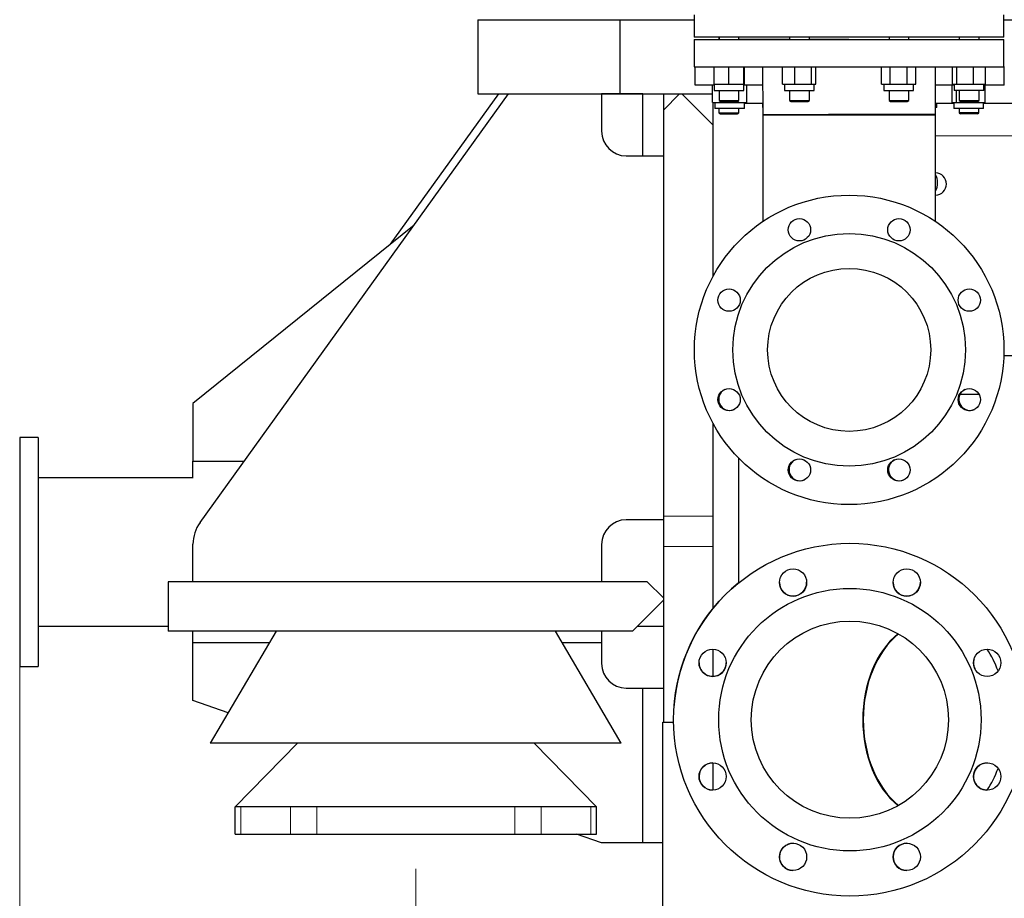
# Model space of a CAD drawing. Header units: inches. Extents: x 0 to 29700, y -16 to 21000.
# Tile 168 of 256: x 13071 to 13866, y 14869 to 15578. Entities that reach past the tile are written whole.
import ezdxf

# ---------------------------------------------------------------- set-up
doc = ezdxf.new("R2010")
doc.units = ezdxf.units.IN
doc.layers.add('1', color=7, linetype='Continuous', true_color=0xffffff)
doc.layers.add('254', color=7, linetype='Continuous', true_color=0xffffff)
doc.styles.add('latin_extended', font='simplex.shx')
doc.dimstyles.get("Standard").update_dxf_attribs({"dimtxt": 0.18, "dimasz": 0.18, "dimexe": 0.18, "dimexo": 0.0625, "dimgap": 0.09, "dimtad": 0, "dimtih": 1, "dimtoh": 1, "dimdec": 4, "dimzin": 0, "dimdsep": 46, "dimtxsty": 'Standard', "dimcen": 0.09, "dimadec": 0, "dimazin": 0, "dimtfac": 1, "dimtdec": 4, "dimtofl": 0, "dimtmove": 0, "dimatfit": 3, "dimfxl": 1, "dimtolj": 1, "dimtzin": 0, "dimarcsym": 0})

# ---------------------------------------------------------------- blocks, each defined once
blk = doc.blocks.new('_U6')
at = {"layer": '254', "color": 3, "linetype": 'Continuous', "lineweight": 13, "transparency": 16777216}
for p, q in [((13070.56, 15098.49), (13070.56, 13223.49)), ((16310.56, 15098.49), (16310.56, 13223.49)), ((13245.56, 13273.49), (16135.56, 13273.49))]:
    blk.add_line(p, q, dxfattribs=at)
at = {"layer": '254', "color": 3, "transparency": 16777216}
for points in [[(13245.56, 13302.66), (13245.56, 13244.33), (13070.56, 13273.49)], [(16135.56, 13244.33), (16135.56, 13302.66), (16310.56, 13273.49)]]:
    blk.add_solid(points, dxfattribs=at)
at = {"layer": 'Defpoints', "color": 0, "transparency": 16777216}
for p in [(13070.56, 15148.49), (16310.56, 15148.49), (16310.56, 13273.49)]:
    blk.add_point(p, dxfattribs=at)
at = {"layer": '254', "color": 2, "lineweight": 13, "transparency": 16777216, "insert": (14382.22, 13535.99), "char_height": 175, "attachment_point": 1, "style": 'latin_extended'}
blk.add_mtext('\\A1;3240', dxfattribs=at)
blk = doc.blocks.new('_U7')
at = {"layer": '254', "color": 3, "linetype": 'Continuous', "lineweight": 13, "transparency": 16777216}
for p, q in [((13390.56, 14892.49), (13390.56, 13623.49)), ((15990.56, 14892.49), (15990.56, 13623.49)), ((13565.56, 13673.49), (15815.56, 13673.49))]:
    blk.add_line(p, q, dxfattribs=at)
at = {"layer": '254', "color": 3, "transparency": 16777216}
for points in [[(13565.56, 13702.66), (13565.56, 13644.33), (13390.56, 13673.49)], [(15815.56, 13644.33), (15815.56, 13702.66), (15990.56, 13673.49)]]:
    blk.add_solid(points, dxfattribs=at)
at = {"layer": 'Defpoints', "color": 0, "transparency": 16777216}
for p in [(13390.56, 14942.49), (15990.56, 14942.49), (15990.56, 13673.49)]:
    blk.add_point(p, dxfattribs=at)
at = {"layer": '254', "color": 2, "lineweight": 13, "transparency": 16777216, "insert": (14382.22, 13935.99), "char_height": 175, "attachment_point": 1, "style": 'latin_extended'}
blk.add_mtext('\\A1;2600', dxfattribs=at)
blk = doc.blocks.new('_U8')
at = {"layer": '254', "color": 3, "linetype": 'Continuous', "lineweight": 13, "transparency": 16777216}
for p, q in [((15790.56, 14839.68), (15790.56, 14023.49)), ((13590.23, 14792.01), (13590.23, 14023.49)), ((13765.23, 14073.49), (15615.56, 14073.49))]:
    blk.add_line(p, q, dxfattribs=at)
at = {"layer": '254', "color": 3, "transparency": 16777216}
for points in [[(13765.23, 14102.66), (13765.23, 14044.33), (13590.23, 14073.49)], [(15615.56, 14044.33), (15615.56, 14102.66), (15790.56, 14073.49)]]:
    blk.add_solid(points, dxfattribs=at)
at = {"layer": 'Defpoints', "color": 0, "transparency": 16777216}
for p in [(15790.56, 14889.68), (13590.23, 14842.01), (15790.56, 14073.49)]:
    blk.add_point(p, dxfattribs=at)
at = {"layer": '254', "color": 2, "lineweight": 13, "transparency": 16777216, "insert": (14382.06, 14335.99), "char_height": 175, "attachment_point": 1, "style": 'latin_extended'}
blk.add_mtext('\\A1;2200', dxfattribs=at)

msp = doc.modelspace()

# ---------------------------------------------------------------- linework, layer by layer
at = {"layer": '1', "color": 2, "linetype": 'Continuous', "lineweight": 25}
for p, q in [((13615.476, 15582.485), (13615.471, 15564.485)), ((13865.471, 15564.42), (13865.476, 15582.42)), ((13440.556, 15578.494), (13440.556, 15518.494)), ((13440.556, 15578.494), (13615.476, 15578.494)), ((13555.556, 15518.494), (13555.556, 15578.494)), ((13555.556, 15578.494), (13615.481, 15578.494)), ((13865.469, 15578.494), (13886.871, 15578.494)), ((13865.471, 15578.494), (13886.868, 15578.494)), ((13615.47, 15562.453), (13865.47, 15562.453)), ((13615.47, 15562.453), (13615.47, 15540.453)), ((13865.471, 15564.42), (13615.471, 15564.485)), ((13635.398, 15564.48), (13635.398, 15562.452)), ((13635.539, 15564.479), (13635.539, 15562.452)), ((13651.539, 15562.452), (13651.539, 15564.475)), ((13692.468, 15562.465), (13651.541, 15562.476)), ((13692.123, 15562.464), (13692.123, 15562.452)), ((13692.462, 15564.464), (13692.462, 15562.452)), ((13740.468, 15562.453), (13708.454, 15562.461)), ((13708.462, 15562.452), (13708.462, 15564.461)), ((13772.821, 15564.444), (13772.821, 15562.452)), ((13788.821, 15562.452), (13788.821, 15564.439)), ((13829.544, 15564.428), (13829.544, 15562.452)), ((13845.544, 15562.452), (13845.544, 15564.425)), ((13865.47, 15540.453), (13865.47, 15562.453)), ((13615.47, 15540.453), (13865.47, 15540.453)), ((13616.15, 15525.724), (13616.15, 15540.452)), ((13631.463, 15526.353), (13631.463, 15540.453)), ((13643.463, 15526.353), (13643.463, 15540.453)), ((13655.463, 15526.353), (13655.463, 15540.453)), ((13656.197, 15525.724), (13656.197, 15540.452)), ((13670.655, 15540.452), (13670.779, 15501.647)), ((13686.904, 15526.353), (13686.904, 15540.453)), ((13696.702, 15526.353), (13696.702, 15540.453)), ((13710.087, 15526.353), (13710.087, 15540.453)), ((13713.673, 15526.353), (13713.673, 15540.453)), ((13766.796, 15526.353), (13766.796, 15540.453)), ((13773.724, 15526.353), (13773.724, 15540.453)), ((13787.58, 15526.353), (13787.58, 15540.453)), ((13794.509, 15526.353), (13794.509, 15540.453)), ((13810.478, 15501.981), (13810.356, 15540.452)), ((13824.094, 15526.353), (13824.094, 15540.453)), ((13827.68, 15526.353), (13827.68, 15540.453)), ((13841.064, 15526.353), (13841.064, 15540.453)), ((13850.862, 15526.353), (13850.862, 15540.453)), ((13865.95, 15540.724), (13865.47, 15540.724)), ((13865.95, 15525.724), (13865.95, 15540.724)), ((13631.463, 15526.353), (13637.463, 15526.353)), ((13631.463, 15526.353), (13631.463, 15521.353)), ((13637.463, 15526.353), (13643.463, 15526.353)), ((13643.463, 15526.353), (13649.463, 15526.353)), ((13649.463, 15526.353), (13655.463, 15526.353)), ((13655.463, 15521.353), (13655.463, 15526.353)), ((13686.904, 15526.353), (13691.803, 15526.353)), ((13688.289, 15526.353), (13688.289, 15521.353)), ((13691.803, 15526.353), (13696.702, 15526.353)), ((13696.702, 15526.353), (13703.394, 15526.353)), ((13703.394, 15526.353), (13710.087, 15526.353)), ((13710.087, 15526.353), (13711.88, 15526.353)), ((13711.88, 15526.353), (13713.673, 15526.353)), ((13712.289, 15521.353), (13712.289, 15526.353)), ((13766.796, 15526.353), (13770.26, 15526.353)), ((13768.652, 15526.353), (13768.652, 15521.353)), ((13770.26, 15526.353), (13773.724, 15526.353)), ((13773.724, 15526.353), (13780.652, 15526.353)), ((13780.652, 15526.353), (13787.58, 15526.353)), ((13787.58, 15526.353), (13791.044, 15526.353)), ((13791.044, 15526.353), (13794.509, 15526.353)), ((13792.652, 15521.353), (13792.652, 15526.353)), ((13824.094, 15526.353), (13825.887, 15526.353)), ((13825.478, 15526.353), (13825.478, 15521.353)), ((13825.887, 15526.353), (13827.68, 15526.353)), ((13827.68, 15526.353), (13834.372, 15526.353)), ((13834.372, 15526.353), (13841.064, 15526.353)), ((13841.064, 15526.353), (13845.963, 15526.353)), ((13845.963, 15526.353), (13850.862, 15526.353)), ((13849.478, 15521.353), (13849.478, 15526.353)), ((13216.213, 15172.348), (13465.556, 15518.494)), ((13216.213, 15172.348), (13465.556, 15518.494)), ((13370.177, 15397.191), (13457.556, 15518.494)), ((13370.177, 15397.191), (13457.556, 15518.494)), ((13440.556, 15518.494), (13630.193, 15518.494)), ((13540.556, 15518.494), (13540.556, 15488.494)), ((13540.556, 15518.494), (13540.556, 15488.494)), ((13574.056, 15518.467), (13540.556, 15518.467)), ((13574.056, 15518.467), (13540.556, 15518.467)), ((13555.556, 15518.494), (13630.188, 15518.494)), ((13574.056, 15518.467), (13590.556, 15518.467)), ((13574.056, 15468.49), (13574.056, 15518.467)), ((13574.056, 15518.467), (13590.556, 15518.467)), ((13574.056, 15468.49), (13574.056, 15518.467)), ((13603.556, 15518.494), (13590.556, 15505.494)), ((13603.556, 15518.494), (13590.556, 15505.494)), ((13590.556, 15518.467), (13590.556, 15505.494)), ((13590.556, 15518.467), (13590.556, 15505.491)), ((13630.556, 15493.494), (13605.556, 15518.494)), ((13630.556, 15493.494), (13605.556, 15518.494)), ((13631.464, 15525.724), (13616.15, 15525.724)), ((13630.186, 15511.624), (13630.186, 15525.724)), ((13631.463, 15521.353), (13655.463, 15521.353)), ((13635.539, 15521.353), (13635.539, 15513.186)), ((13651.539, 15513.186), (13651.539, 15521.353)), ((13656.197, 15525.724), (13655.463, 15525.724)), ((13670.704, 15525.724), (13656.197, 15525.724)), ((13657.899, 15511.624), (13657.899, 15525.724)), ((13688.289, 15521.353), (13712.289, 15521.353)), ((13692.462, 15521.353), (13692.462, 15513.186)), ((13708.462, 15513.186), (13708.462, 15521.353)), ((13768.652, 15521.353), (13792.652, 15521.353)), ((13772.821, 15521.353), (13772.821, 15513.186)), ((13788.821, 15513.186), (13788.821, 15521.353)), ((13825.477, 15525.724), (13810.401, 15525.724)), ((13823.79, 15511.624), (13823.79, 15525.724)), ((13828.992, 15521.353), (13825.478, 15521.353)), ((13827.376, 15511.624), (13827.376, 15521.352)), ((13849.478, 15521.353), (13828.992, 15521.353)), ((13829.544, 15521.353), (13829.544, 15513.186)), ((13845.544, 15513.186), (13845.544, 15521.353)), ((13865.95, 15525.724), (13849.477, 15525.724)), ((13850.558, 15511.624), (13850.558, 15525.724)), ((13630.186, 15511.624), (13633.65, 15511.624)), ((13630.556, 15511.624), (13630.556, 15493.494)), ((13630.556, 15511.62), (13630.556, 15493.485)), ((13632.043, 15511.624), (13632.043, 15506.624)), ((13633.65, 15511.624), (13637.114, 15511.624)), ((13635.539, 15513.186), (13636.765, 15512.478)), ((13635.539, 15513.186), (13651.539, 15513.186)), ((13636.765, 15512.478), (13650.312, 15512.478)), ((13637.114, 15511.624), (13637.114, 15512.478)), ((13637.114, 15511.624), (13644.043, 15511.624)), ((13644.043, 15511.624), (13650.971, 15511.624)), ((13650.312, 15512.478), (13651.539, 15513.186)), ((13650.971, 15511.624), (13650.971, 15512.858)), ((13650.971, 15511.624), (13654.435, 15511.624)), ((13654.435, 15511.624), (13657.899, 15511.624)), ((13656.043, 15506.624), (13656.043, 15511.624)), ((13670.75, 15510.724), (13656.048, 15510.724)), ((13670.7, 15510.724), (13670.7, 15509.265)), ((13692.462, 15513.186), (13693.689, 15512.478)), ((13692.462, 15513.186), (13694.805, 15513.186)), ((13693.689, 15512.478), (13695.672, 15512.478)), ((13694.805, 15513.186), (13708.462, 15513.186)), ((13695.672, 15512.478), (13707.235, 15512.478)), ((13707.235, 15512.478), (13708.462, 15513.186)), ((13772.821, 15513.186), (13774.048, 15512.478)), ((13772.821, 15513.186), (13780.821, 15513.186)), ((13774.048, 15512.478), (13780.821, 15512.478)), ((13780.821, 15513.186), (13788.821, 15513.186)), ((13780.821, 15512.478), (13787.595, 15512.478)), ((13787.595, 15512.478), (13788.821, 15513.186)), ((13825.175, 15510.724), (13810.458, 15510.724)), ((13811.4, 15509.265), (13811.4, 15510.724)), ((13823.79, 15511.624), (13825.583, 15511.624)), ((13825.174, 15511.624), (13825.174, 15506.624)), ((13825.583, 15511.624), (13827.376, 15511.624)), ((13827.376, 15511.624), (13834.068, 15511.624)), ((13829.544, 15513.186), (13830.771, 15512.478)), ((13829.544, 15513.186), (13843.201, 15513.186)), ((13830.771, 15512.478), (13842.333, 15512.478)), ((13834.068, 15511.624), (13840.76, 15511.624)), ((13840.76, 15511.624), (13840.76, 15512.478)), ((13840.76, 15511.624), (13845.659, 15511.624)), ((13842.333, 15512.478), (13844.317, 15512.478)), ((13843.201, 15513.186), (13845.544, 15513.186)), ((13844.317, 15512.478), (13845.544, 15513.186)), ((13845.659, 15511.624), (13850.558, 15511.624)), ((13849.174, 15506.624), (13849.174, 15511.624)), ((13903.87, 15510.724), (13849.174, 15510.724)), ((13590.556, 15505.494), (13590.556, 15177.451)), ((13590.556, 15505.494), (13590.556, 15177.451)), ((13656.043, 15506.624), (13632.043, 15506.624)), ((13635.398, 15506.624), (13635.398, 15503.186)), ((13635.398, 15503.186), (13636.625, 15502.478)), ((13635.398, 15503.186), (13651.398, 15503.186)), ((13636.625, 15502.478), (13650.171, 15502.478)), ((13650.171, 15502.478), (13651.398, 15503.186)), ((13651.398, 15503.186), (13651.398, 15506.624)), ((13670.7, 15509.11), (13670.7, 15507.488)), ((13670.76, 15507.488), (13670.7, 15507.488)), ((13811.4, 15507.488), (13810.461, 15507.488)), ((13811.073, 15509.358), (13810.575, 15509.35)), ((13811.073, 15509.188), (13811.073, 15509.358)), ((13811.073, 15508.834), (13811.073, 15509.188)), ((13811.073, 15509.004), (13811.106, 15509.004)), ((13811.106, 15509.528), (13811.106, 15509.004)), ((13811.106, 15509.004), (13811.4, 15509.265)), ((13811.4, 15507.488), (13811.4, 15509.11)), ((13828.689, 15506.624), (13825.174, 15506.624)), ((13849.174, 15506.624), (13828.689, 15506.624)), ((13829.404, 15506.624), (13829.404, 15503.186)), ((13829.404, 15503.186), (13830.631, 15502.478)), ((13845.404, 15503.186), (13829.404, 15503.186)), ((13844.177, 15502.478), (13830.631, 15502.478)), ((13844.177, 15502.478), (13845.404, 15503.186)), ((13845.404, 15503.186), (13845.404, 15506.624)), ((13670.779, 15501.758), (13810.479, 15501.758)), ((13670.779, 15501.758), (13670.779, 15415.417)), ((13782.193, 15501.834), (13782.193, 15501.758)), ((13789.122, 15501.862), (13789.122, 15501.758)), ((13802.978, 15501.925), (13802.978, 15501.758)), ((13809.906, 15501.97), (13809.906, 15501.758)), ((13810.479, 15415.417), (13810.479, 15501.758)), ((13630.556, 15493.494), (13630.556, 15370.993)), ((13630.556, 15493.494), (13630.556, 15370.993)), ((13560.556, 15468.494), (13590.556, 15468.494)), ((13560.556, 15468.494), (13590.556, 15468.494)), ((13389.266, 15412.588), (13210.556, 15268.467)), ((13389.266, 15412.588), (13210.556, 15268.467)), ((13887.118, 15307.029), (13865.539, 15307.029)), ((13845.625, 15275.724), (13830.096, 15275.724)), ((13210.556, 15268.467), (13210.556, 15221.892)), ((13210.556, 15268.467), (13210.556, 15221.892)), ((13630.556, 15252.526), (13630.556, 15177.451)), ((13630.556, 15252.526), (13630.556, 15177.451)), ((13085.556, 15240.994), (13070.556, 15240.994)), ((13070.556, 15240.994), (13070.556, 15055.994)), ((13070.556, 15240.994), (13070.556, 15055.994)), ((13085.556, 15240.994), (13070.556, 15240.994)), ((13070.556, 15240.994), (13070.556, 15055.994)), ((13085.556, 15240.994), (13070.556, 15240.994)), ((13085.556, 15240.994), (13085.556, 15055.994)), ((13085.556, 15240.994), (13085.556, 15055.994)), ((13085.556, 15240.994), (13085.556, 15055.994)), ((13651.208, 15224.413), (13651.208, 15123.511)), ((13210.556, 15208.467), (13210.556, 15221.892)), ((13210.556, 15221.892), (13251.904, 15221.892)), ((13210.556, 15221.892), (13251.904, 15221.892)), ((13210.556, 15208.467), (13210.556, 15221.892)), ((13210.559, 15208.494), (13085.556, 15208.494)), ((13210.559, 15208.494), (13085.556, 15208.494)), ((13590.556, 15177.451), (13590.556, 15152.874)), ((13590.556, 15177.451), (13590.556, 15152.874)), ((13630.556, 15177.451), (13630.556, 15152.874)), ((13630.556, 15177.451), (13630.556, 15152.874)), ((13590.556, 15174.494), (13560.556, 15174.494)), ((13590.556, 15174.494), (13560.556, 15174.494)), ((13210.556, 15124.494), (13210.556, 15154.814)), ((13210.556, 15124.494), (13210.556, 15154.814)), ((13540.556, 15154.494), (13540.556, 15124.494)), ((13540.556, 15154.494), (13540.556, 15124.494)), ((13590.556, 15152.874), (13590.556, 15010.982)), ((13590.556, 15152.874), (13590.556, 15010.982)), ((13630.556, 15152.874), (13630.556, 15102.815)), ((13630.556, 15152.874), (13630.556, 15102.818)), ((13577.556, 15124.494), (13190.556, 15124.494)), ((13190.556, 15124.494), (13190.556, 15084.494)), ((13577.556, 15124.494), (13190.556, 15124.494)), ((13190.556, 15124.494), (13190.556, 15084.494)), ((13590.556, 15111.494), (13577.556, 15124.494)), ((13590.556, 15111.494), (13577.556, 15124.494)), ((13565.556, 15084.494), (13590.556, 15109.494)), ((13565.556, 15084.494), (13590.556, 15109.494)), ((13085.556, 15088.494), (13190.556, 15088.494)), ((13085.556, 15088.494), (13190.556, 15088.494)), ((13565.556, 15084.494), (13190.556, 15084.494)), ((13565.556, 15084.494), (13190.556, 15084.494)), ((13210.556, 15075.068), (13210.556, 15084.493)), ((13210.556, 15075.068), (13210.556, 15084.493)), ((13277.626, 15084.493), (13224.556, 14993.894)), ((13556.556, 14993.894), (13503.485, 15084.493)), ((13540.556, 15084.493), (13540.556, 15075.068)), ((13540.556, 15084.493), (13540.556, 15075.068)), ((13569.551, 15088.494), (13590.556, 15088.494)), ((13569.551, 15088.494), (13590.556, 15088.494)), ((13210.556, 15028.494), (13210.556, 15075.068)), ((13272.106, 15075.068), (13210.556, 15075.068)), ((13210.556, 15028.494), (13210.556, 15075.068)), ((13272.106, 15075.068), (13210.556, 15075.068)), ((13540.556, 15075.068), (13509.004, 15075.068)), ((13540.556, 15075.068), (13509.004, 15075.068)), ((13540.556, 15075.068), (13540.556, 15058.494)), ((13540.556, 15075.068), (13540.556, 15058.494)), ((13630.556, 15069.902), (13630.556, 15047.953)), ((13630.556, 15069.898), (13630.556, 15047.948)), ((13070.556, 15055.994), (13085.556, 15055.994)), ((13070.556, 15055.994), (13085.556, 15055.994)), ((13070.556, 15055.994), (13085.556, 15055.994)), ((13560.556, 15038.494), (13574.056, 15038.494)), ((13560.556, 15038.494), (13574.056, 15038.494)), ((13574.056, 15038.494), (13590.556, 15038.494)), ((13574.056, 14913.494), (13574.056, 15038.494)), ((13574.056, 15038.494), (13590.556, 15038.494)), ((13574.056, 14913.494), (13574.056, 15038.494)), ((13239.018, 15018.575), (13210.556, 15028.494)), ((13239.018, 15018.575), (13210.556, 15028.494)), ((13599.06, 15023.029), (13599.063, 15023.029)), ((13590.23, 14842.005), (13590.23, 15010.984)), ((13590.23, 15010.984), (13598.723, 15010.984)), ((13556.556, 14993.894), (13224.556, 14993.894)), ((13244.556, 14942.494), (13294.888, 14993.894)), ((13486.223, 14993.894), (13536.556, 14942.494)), ((13630.556, 14978.057), (13630.556, 14956.064)), ((13630.556, 14978.057), (13630.556, 14956.059)), ((13244.556, 14920.494), (13244.556, 14942.494)), ((13258.002, 14942.494), (13244.556, 14942.494)), ((13289.405, 14942.494), (13258.002, 14942.494)), ((13310.556, 14942.494), (13289.405, 14942.494)), ((13470.556, 14942.494), (13310.556, 14942.494)), ((13491.706, 14942.494), (13470.556, 14942.494)), ((13523.11, 14942.494), (13491.706, 14942.494)), ((13536.556, 14942.494), (13523.11, 14942.494)), ((13536.556, 14920.494), (13536.556, 14942.494)), ((13244.556, 14920.494), (13249.175, 14920.494)), ((13249.175, 14920.494), (13289.405, 14920.494)), ((13289.405, 14920.494), (13310.556, 14920.494)), ((13310.556, 14920.494), (13470.556, 14920.494)), ((13470.556, 14920.494), (13491.706, 14920.494)), ((13491.706, 14920.494), (13531.936, 14920.494)), ((13540.556, 14913.494), (13520.467, 14920.494)), ((13540.556, 14913.494), (13520.467, 14920.494)), ((13531.936, 14920.494), (13536.556, 14920.494)), ((13574.056, 14913.494), (13540.556, 14913.494)), ((13574.056, 14913.494), (13540.556, 14913.494)), ((13590.229, 14913.494), (13574.056, 14913.494)), ((13590.229, 14913.494), (13574.056, 14913.494)), ((13787.408, 14913.116), (13787.152, 14913.119))]:
    msp.add_line(p, q, dxfattribs=at)
at = {"layer": '1', "color": 110, "linetype": 'Continuous', "lineweight": 13}
for p, q in [((13810.483, 15484.724), (13942.175, 15484.724)), ((13630.556, 15177.451), (13590.556, 15177.451)), ((13630.556, 15177.451), (13590.556, 15177.451)), ((13630.556, 15152.874), (13590.556, 15152.874)), ((13630.556, 15152.874), (13590.556, 15152.874)), ((13249.175, 14920.494), (13249.175, 14942.494)), ((13289.405, 14920.494), (13289.405, 14942.494)), ((13310.556, 14920.494), (13310.556, 14942.494)), ((13470.556, 14920.494), (13470.556, 14942.494)), ((13491.706, 14920.494), (13491.706, 14942.494)), ((13531.936, 14920.494), (13531.936, 14942.494))]:
    msp.add_line(p, q, dxfattribs=at)
at = {"layer": '1', "color": 2, "linetype": 'Continuous', "lineweight": 25}
for centre, radius in [((13740.629, 15311.758), 125), ((13700.447, 15408.765), 9), ((13780.811, 15408.765), 9), ((13740.629, 15311.758), 94), ((13740.629, 15311.758), 65.85), ((13643.621, 15351.94), 9), ((13837.636, 15351.94), 9), ((13643.621, 15271.576), 9), ((13837.636, 15271.576), 9), ((13700.447, 15214.751), 9), ((13780.811, 15214.751), 9), ((13741.209, 15012.985), 142.5), ((13695.287, 15123.85), 11), ((13787.131, 15123.85), 11), ((13741.209, 15012.985), 106), ((13741.209, 15012.985), 79.65), ((13630.343, 15058.907), 11), ((13852.074, 15058.907), 11), ((13630.343, 14967.063), 11), ((13852.074, 14967.063), 11), ((13695.287, 14902.119), 11), ((13787.131, 14902.119), 11)]:
    msp.add_circle(centre, radius, dxfattribs=at)
for centre, radius, start, end in [((13560.556, 15488.494), 20, 180, 270), ((13560.556, 15488.494), 20, 180, 270), ((13810.23, 15445.724), 9, 271.589063, 88.410937), ((13796.73, 15446.724), 15.35, 333.601875, 26.398125), ((13644.201, 15271.847), 9, 117.129375, 293.045625), ((13838.216, 15271.847), 9, 117.12375, 135), ((13838.216, 15271.847), 9, 135, 293.05125), ((13701.027, 15215.022), 9, 117.129375, 293.045625), ((13781.39, 15215.022), 9, 117.129375, 293.045625), ((13240.556, 15154.814), 30, 144.233324, 180), ((13240.556, 15154.814), 30, 144.233324, 180), ((13560.556, 15154.494), 20, 90, 180), ((13560.556, 15154.494), 20, 90, 180), ((13741.208, 15013.029), 142.5, 129.166711, 175.975936), ((13695.286, 15123.895), 11, 180.6075, 0.37125), ((13787.13, 15123.895), 11, 180.6075, 0.37125), ((13560.556, 15058.494), 20, 180, 270), ((13560.556, 15058.494), 20, 180, 270), ((13630.343, 15058.951), 11, 180, 0.37125), ((13852.074, 15058.951), 11, 162.455625, 204.676875), ((13630.364, 14967.062), 11, 88.666875, 268.554375), ((13852.095, 14967.062), 11, 88.666875, 135), ((13852.095, 14967.062), 11, 135, 268.554375), ((13695.308, 14902.119), 11, 88.655625, 268.57125), ((13787.152, 14902.119), 11, 90, 268.554375)]:
    msp.add_arc(centre, radius, start, end, dxfattribs=at)
for centre, major_axis, ratio, start_param, end_param in [((13796.05, 15509.266), (15.35, 0.517), 0.0807513, 5.8767933, 6.0845127), ((13796.05, 15509.11), (15.35, 0.517), 0.0807513, 5.9278793, 6.0736442), ((13796.05, 15509.11), (-15.35, 0.001), 0.0874887, 2.9348397, 3.3274725), ((13740.629, 15501.758), (69.85, 0.223), 0.0010082, 0, 3.1415168), ((13740.629, 15501.758), (66.25, 0.211), 0.0010082, 0, 1.8837019), ((13740.629, 15501.758), (66.25, 0.211), 0.0010082, 5.0187168, 6.2831853), ((13740.629, 15501.758), (69.85, 0.223), 0.0010082, 5.0187168, 6.2831853), ((13808.309, 15012.985), (0, -80.15), 0.7069849, 3.6627043, 5.7619755), ((13808.309, 15012.985), (0, -79.65), 0.7069849, 3.6576974, 4.712389), ((13808.309, 15012.985), (0, -84.15), 0.7069849, 2.0578414, 2.3144702), ((13808.309, 15012.985), (0, -84.15), 0.7069849, 2.0577432, 2.314372), ((13808.309, 15012.985), (0, -79.65), 0.7069849, 4.712389, 5.7670805), ((13808.309, 15012.985), (0, -84.15), 0.7069849, 0.8279078, 1.0844385), ((13808.309, 15012.985), (0, -84.15), 0.7069849, 0.8279078, 1.0844385)]:
    msp.add_ellipse(centre, major_axis=major_axis, ratio=ratio, start_param=start_param, end_param=end_param, dxfattribs=at)

# ---------------------------------------------------------------- dimensions: what is measured, and where the dimension line sits
at = {"layer": '254', "color": 2, "linetype": 'Continuous', "lineweight": 13}
for base, p1, p2, override, picture, middle in [((16310.556, 13273.494), (13070.556, 15148.494), (16310.556, 15148.494), {"dimscale": 50, "dimtxt": 3.5, "dimasz": 3.5, "dimexe": 1, "dimexo": 1, "dimgap": 1.75, "dimtad": 1, "dimtih": 1, "dimtoh": 0, "dimdec": 2, "dimlfac": 1, "dimzin": 8, "dimdsep": 46, "dimlunit": 2, "dimtxsty": 'latin_extended', "dimsah": 1, "dimse1": 0, "dimse2": 0, "dimsd1": 0, "dimsd2": 0, "dimclrd": 3, "dimclre": 3, "dimclrt": 2, "dimtol": 0, "dimtm": -0.1, "dimtfac": 0.714286, "dimtdec": 3, "dimtofl": 1, "dimtmove": 0, "dimtzin": 8, "dimlwd": 13, "dimlwe": 13}, '_U6', (14690.556, 13273.494)), ((15990.556, 13673.494), (13390.556, 14942.494), (15990.556, 14942.494), {"dimscale": 50, "dimtxt": 3.5, "dimasz": 3.5, "dimexe": 1, "dimexo": 1, "dimgap": 1.75, "dimtad": 1, "dimtih": 1, "dimtoh": 0, "dimdec": 2, "dimlfac": 1, "dimzin": 8, "dimdsep": 46, "dimlunit": 2, "dimtxsty": 'latin_extended', "dimsah": 1, "dimse1": 0, "dimse2": 0, "dimsd1": 0, "dimsd2": 0, "dimclrd": 3, "dimclre": 3, "dimclrt": 2, "dimtol": 0, "dimtm": -0.1, "dimtfac": 0.714286, "dimtdec": 3, "dimtofl": 1, "dimtmove": 0, "dimtzin": 8, "dimlwd": 13, "dimlwe": 13}, '_U7', (14690.556, 13673.494)), ((15790.556, 14073.494), (13590.23, 14842.005), (15790.556, 14889.684), {"dimscale": 50, "dimtxt": 3.5, "dimasz": 3.5, "dimexe": 1, "dimexo": 1, "dimgap": 1.75, "dimtad": 1, "dimtih": 1, "dimtoh": 0, "dimdec": 0, "dimlfac": 1, "dimzin": 8, "dimdsep": 46, "dimlunit": 2, "dimtxsty": 'latin_extended', "dimsah": 1, "dimse1": 0, "dimse2": 0, "dimsd1": 0, "dimsd2": 0, "dimclrd": 3, "dimclre": 3, "dimclrt": 2, "dimtol": 0, "dimtm": -0.1, "dimtfac": 0.714286, "dimtdec": 3, "dimtofl": 1, "dimtmove": 0, "dimtzin": 8, "dimlwd": 13, "dimlwe": 13}, '_U8', (14690.393, 14073.494))]:
    dim = msp.add_linear_dim(base=base, p1=p1, p2=p2, dimstyle='Standard', override=override, dxfattribs=at)
    dim.commit()
    dim.dimension.update_dxf_attribs({"geometry": picture, "text_midpoint": middle, "dimtype": 160})

doc.saveas('drawing.dxf')
